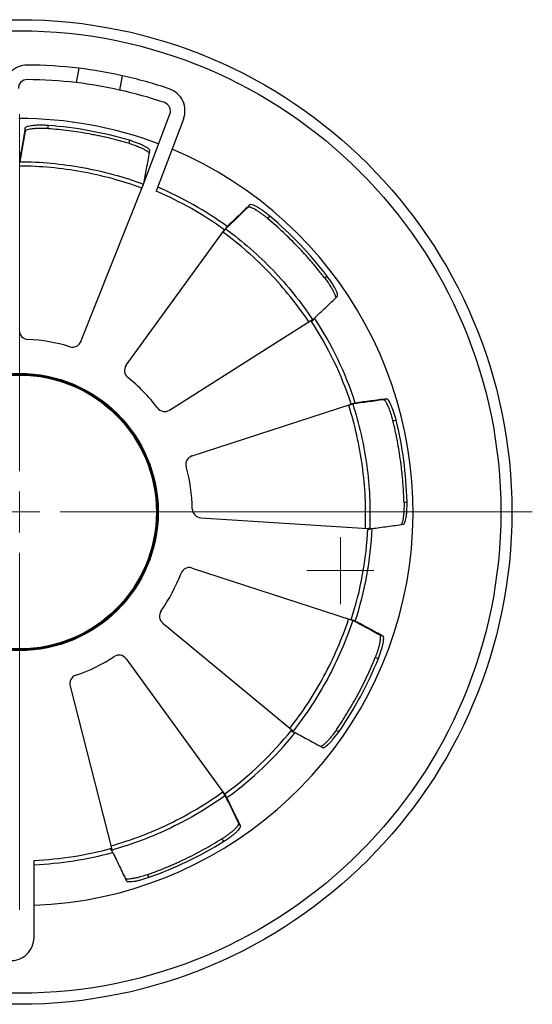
# Model space of a CAD drawing. Header units: millimetres. Extents: x 58 to 97, y 55 to 167.
# Tile 4 of 4: x 71 to 83, y 142 to 166. Entities that reach past the tile are written whole.
import ezdxf

# ---------------------------------------------------------------- set-up
doc = ezdxf.new("R2010")
doc.units = ezdxf.units.MM

# ---------------------------------------------------------------- blocks, each defined once
blk = doc.blocks.new('SW_CENTERMARKSYMBOL_0')
at = {"color": 0, "linetype": 'Continuous', "lineweight": 18}
for p, q in [((0, 0), (0.5, 0)), ((1, 0), (12.596, 0))]:
    blk.add_line(p, q, dxfattribs=at)
blk = doc.blocks.new('SW_CENTERMARKSYMBOL_1')
at = {"color": 0, "linetype": 'Continuous', "lineweight": 18}
for p, q in [((0, 0.5), (0, 0.824)), ((0, 0), (0, 0.5)), ((-0.5, 0), (-0.824, 0)), ((0, 0), (-0.5, 0)), ((0, 0), (0, -0.5)), ((0, 0), (0.5, 0)), ((0.5, 0), (0.824, 0)), ((0, -0.5), (0, -0.824))]:
    blk.add_line(p, q, dxfattribs=at)
blk = doc.blocks.new('SW_CENTERMARKSYMBOL_2')
at = {"color": 0, "linetype": 'Continuous', "lineweight": 18}
for p, q in [((0, 1), (0, 9.774)), ((0, 0), (0, 0.5)), ((-1, 0), (-9.774, 0)), ((0, 0), (-0.5, 0)), ((0, 0), (0, -0.5)), ((0, 0), (0.5, 0)), ((1, 0), (9.774, 0)), ((0, -1), (0, -9.774))]:
    blk.add_line(p, q, dxfattribs=at)

msp = doc.modelspace()

# ---------------------------------------------------------------- linework, layer by layer
at = {"color": 7, "linetype": 'Continuous', "lineweight": 25}
for p, q in [((72.226, 164.845), (72.162, 164.492)), ((73.291, 164.663), (73.227, 164.311)), ((73.796, 161.957), (74.463, 163.72)), ((74.797, 163.594), (74.128, 161.823)), ((70.91, 163.3), (70.91, 163.379)), ((71.47, 163.361), (71.47, 163.44)), ((73.469, 162.996), (73.469, 163.075)), ((72.278, 158.135), (73.795, 161.957)), ((73.802, 161.975), (73.803, 161.974)), ((76.383, 161.43), (76.43, 161.493)), ((76.872, 161.15), (76.918, 161.213)), ((75.86, 160.947), (75.767, 160.819)), ((75.859, 160.947), (75.858, 160.948)), ((75.86, 160.947), (75.859, 160.947)), ((73.387, 157.547), (75.804, 160.874)), ((78.274, 159.68), (78.32, 159.744)), ((74.454, 156.447), (77.928, 158.648)), ((75.006, 155.32), (78.916, 156.59)), ((79.004, 156.617), (78.854, 156.568)), ((79.004, 156.617), (79.004, 156.619)), ((79.004, 156.617), (79.004, 156.617)), ((79.712, 156.7), (79.786, 156.724)), ((79.942, 156.186), (80.017, 156.21)), ((80.213, 154.173), (80.288, 154.197)), ((75.221, 153.802), (79.326, 153.541)), ((75.006, 152.566), (78.916, 151.296)), ((74.288, 151.212), (77.455, 148.588)), ((79.003, 151.265), (78.852, 151.314)), ((79.003, 151.265), (79.003, 151.266)), ((79.624, 150.917), (79.699, 150.892)), ((73.387, 150.339), (75.804, 147.012)), ((79.508, 150.365), (79.583, 150.341)), ((72.011, 149.665), (73.031, 145.68)), ((78.544, 148.578), (78.619, 148.553)), ((75.856, 146.936), (75.763, 147.065)), ((75.856, 146.936), (75.857, 146.937)), ((75.857, 146.937), (75.858, 146.938)), ((76.154, 146.289), (76.2, 146.226)), ((75.736, 145.911), (75.783, 145.847)), ((71.126, 143.491), (71.126, 145.384)), ((73.905, 145.032), (73.952, 144.968))]:
    msp.add_line(p, q, dxfattribs=at)
at = {"color": 7, "linetype": 'Continuous', "lineweight": 25, "flags": 128}
for points in [[(73.796, 161.957), (73.796, 161.957), (73.796, 161.957), (73.796, 161.957), (73.796, 161.957), (73.796, 161.957), (73.795, 161.957), (73.795, 161.957), (73.795, 161.957)], [(73.812, 161.999), (73.806, 161.986), (73.802, 161.975)], [(73.832, 162.057), (73.832, 162.057), (73.832, 162.057), (73.833, 162.057), (73.833, 162.057), (73.833, 162.057), (73.834, 162.057), (73.834, 162.057), (73.834, 162.056)], [(75.858, 160.948), (75.853, 160.942), (75.848, 160.934), (75.842, 160.926), (75.835, 160.916), (75.828, 160.906), (75.82, 160.896), (75.812, 160.885), (75.804, 160.874)], [(77.966, 158.672), (77.954, 158.664), (77.943, 158.658)], [(79.004, 156.619), (78.996, 156.616), (78.987, 156.613), (78.977, 156.61), (78.966, 156.607), (78.954, 156.603), (78.942, 156.599), (78.929, 156.595), (78.916, 156.59)], [(79.371, 153.538), (79.357, 153.539), (79.344, 153.54)], [(79.004, 151.267), (78.996, 151.27), (78.987, 151.273), (78.977, 151.276), (78.966, 151.279), (78.954, 151.283), (78.942, 151.287), (78.929, 151.291), (78.916, 151.296)], [(79.003, 151.266), (79.003, 151.266), (79.003, 151.266), (79.003, 151.266), (79.003, 151.267), (79.003, 151.267), (79.003, 151.267), (79.004, 151.267), (79.004, 151.267)], [(77.49, 148.559), (77.479, 148.568), (77.47, 148.576)], [(75.858, 146.938), (75.853, 146.944), (75.848, 146.952), (75.842, 146.96), (75.835, 146.97), (75.828, 146.98), (75.82, 146.99), (75.812, 147.001), (75.804, 147.012)], [(73.042, 145.637), (73.038, 145.65), (73.035, 145.662)]]:
    msp.add_lwpolyline(points, dxfattribs=at)
at = {"color": 7, "linetype": 'Continuous', "lineweight": 25}
for radius in [12.096, 11.824, 3.407, 3.386, 3.364]:
    msp.add_circle((70.768, 153.943), radius, dxfattribs=at)
for centre, radius, start, end in [((70.956, 164.35), 0.573, 89.7539, 180.9432), ((70.911, 153.944), 10.98, 83.1195, 89.7539), ((70.911, 153.944), 10.98, 77.4813, 83.1195), ((70.956, 164.35), 0.216, 89.7539, 180.9432), ((70.911, 153.944), 10.623, 83.2364, 89.7539), ((70.911, 153.944), 10.98, 71.2234, 77.4813), ((70.911, 153.944), 10.623, 77.4083, 83.2364), ((70.911, 153.944), 10.623, 71.2234, 77.4083), ((74.261, 163.797), 0.573, 339.301, 71.2234), ((74.261, 163.797), 0.216, 339.301, 71.2234), ((70.768, 153.943), 9.668, 69.301, 90.0985), ((70.768, 153.943), 9.523, 73.5282, 85.7728), ((70.768, 153.943), 9.668, 272.119, 67.182), ((70.768, 153.943), 8.673, 53.9826, 66.9388), ((70.768, 153.943), 8.567, 54, 66.9094), ((70.768, 153.943), 9.523, 37.5282, 49.7728), ((70.768, 153.943), 8.673, 17.9826, 33.3184), ((70.768, 153.943), 8.567, 18, 33.3111), ((70.984, 158.398), 0.216, 180, 267.2243), ((70.768, 153.943), 4.244, 73.0571, 87.2243), ((72.071, 158.217), 0.224, 253.0571, 338.3578), ((73.562, 157.42), 0.216, 144, 231.2243), ((70.768, 153.943), 4.244, 37.0571, 51.2243), ((74.334, 156.635), 0.224, 217.0571, 302.3578), ((70.768, 153.943), 9.523, 1.5282, 13.7728), ((75.072, 155.114), 0.216, 108, 195.2243), ((70.768, 153.943), 4.244, 1.0571, 15.2243), ((75.236, 154.025), 0.224, 181.0571, 266.3578), ((70.768, 153.943), 8.567, 342, 357.3111), ((70.768, 153.943), 8.673, 341.9826, 357.3184), ((70.768, 153.943), 4.244, 325.0571, 339.2243), ((74.939, 152.361), 0.216, 72, 159.2243), ((74.431, 151.384), 0.224, 145.0571, 230.3578), ((70.768, 153.943), 4.244, 289.0571, 303.2243), ((73.212, 150.212), 0.216, 36, 123.2243), ((70.768, 153.943), 9.523, 325.5282, 337.7728), ((72.227, 149.72), 0.224, 109.0571, 194.3578), ((70.768, 153.943), 8.567, 306, 321.3111), ((70.768, 153.943), 8.673, 305.9826, 321.3184), ((70.768, 153.943), 8.567, 272.3916, 285.3111), ((70.768, 153.943), 9.523, 289.5282, 301.7728), ((70.768, 153.943), 8.673, 272.3622, 285.3184), ((70.552, 143.491), 0.573, 268.0776, 0)]:
    msp.add_arc(centre, radius, start, end, dxfattribs=at)
for points, knots in [([(70.91, 163.379), (70.899, 163.314), (70.887, 163.25), (70.875, 163.185), (70.863, 163.12), (70.851, 163.055), (70.839, 162.991), (70.817, 162.866), (70.794, 162.741), (70.771, 162.616)], [0, 0, 0, 0, 0.00622002, 0.00622002, 0.00622002, 0.01244004, 0.01244004, 0.01244004, 0.0244187, 0.0244187, 0.0244187, 0.0244187]), ([(71.47, 163.44), (71.434, 163.442), (71.399, 163.444), (71.328, 163.446), (71.294, 163.447), (71.227, 163.446), (71.195, 163.445), (71.135, 163.441), (71.106, 163.438), (71.055, 163.432), (71.032, 163.429), (70.991, 163.42), (70.973, 163.416), (70.929, 163.401), (70.912, 163.39), (70.91, 163.379)], [0, 0, 0, 0, 0.125, 0.125, 0.25, 0.25, 0.375, 0.375, 0.5, 0.5, 0.625, 0.625, 0.75, 0.75, 1, 1, 1, 1]), ([(71.47, 163.361), (71.459, 163.362), (71.437, 163.363), (71.404, 163.365), (71.372, 163.366), (71.339, 163.367), (71.307, 163.368), (71.276, 163.368), (71.245, 163.367), (71.215, 163.366), (71.186, 163.365), (71.157, 163.363), (71.13, 163.361), (71.104, 163.359), (71.068, 163.355), (71.013, 163.347), (70.957, 163.334), (70.925, 163.319), (70.913, 163.308), (70.911, 163.302), (70.91, 163.3)], [0, 0, 0, 0, 0.038446, 0.076878, 0.115318, 0.153782, 0.192279, 0.230811, 0.269381, 0.307984, 0.34662, 0.385286, 0.423982, 0.462714, 0.50149, 0.596405, 0.750974, 0.875302, 0.958436, 1, 1, 1, 1]), ([(73.469, 162.996), (73.428, 163.008), (73.346, 163.032), (73.224, 163.065), (73.101, 163.097), (72.977, 163.127), (72.853, 163.156), (72.729, 163.183), (72.604, 163.208), (72.438, 163.24), (72.229, 163.275), (71.977, 163.311), (71.724, 163.34), (71.555, 163.354), (71.47, 163.361)], [0, 0, 0, 0, 0.062537, 0.125041, 0.187524, 0.249996, 0.312469, 0.374954, 0.437463, 0.500006, 0.625044, 0.749996, 0.874952, 1, 1, 1, 1]), ([(73.971, 162.82), (73.972, 162.826), (73.97, 162.833), (73.958, 162.848), (73.949, 162.857), (73.925, 162.877), (73.911, 162.887), (73.875, 162.909), (73.855, 162.921), (73.809, 162.945), (73.783, 162.957), (73.728, 162.982), (73.699, 162.994), (73.606, 163.031), (73.538, 163.054), (73.469, 163.075)], [0, 0, 0, 0, 0.125, 0.125, 0.25, 0.25, 0.375, 0.375, 0.5, 0.5, 0.625, 0.625, 0.75, 0.75, 1, 1, 1, 1]), ([(73.469, 162.996), (73.513, 162.982), (73.582, 162.961), (73.662, 162.93), (73.714, 162.909), (73.756, 162.89), (73.796, 162.872), (73.846, 162.847), (73.897, 162.818), (73.937, 162.789), (73.956, 162.772), (73.96, 162.766), (73.961, 162.765)], [0, 0, 0, 0, 0.187908, 0.291935, 0.365104, 0.438252, 0.511318, 0.58427, 0.737448, 0.875675, 0.98676, 1, 1, 1, 1]), ([(73.832, 162.057), (73.843, 162.117), (73.854, 162.177), (73.865, 162.237), (73.876, 162.302), (73.888, 162.367), (73.9, 162.432), (73.924, 162.561), (73.947, 162.691), (73.971, 162.82)], [0.00046139, 0.00046139, 0.00046139, 0.00046139, 0.00622002, 0.00622002, 0.00622002, 0.01244004, 0.01244004, 0.01244004, 0.02488009, 0.02488009, 0.02488009, 0.02488009]), ([(73.772, 161.9), (73.292, 162.077), (72.798, 162.211), (72.043, 162.348), (71.79, 162.382), (71.282, 162.429), (71.027, 162.442), (70.771, 162.443)], [0, 0, 0, 0, 0.5, 0.5, 0.75, 0.75, 1, 1, 1, 1]), ([(70.773, 162.55), (71.032, 162.549), (71.291, 162.536), (71.805, 162.488), (72.061, 162.453), (72.825, 162.315), (73.326, 162.178), (73.812, 161.999)], [0, 0, 0, 0, 0.25, 0.25, 0.5, 0.5, 1, 1, 1, 1]), ([(76.43, 161.493), (76.382, 161.448), (76.334, 161.403), (76.287, 161.357), (76.239, 161.312), (76.192, 161.266), (76.144, 161.221), (76.052, 161.134), (75.961, 161.046), (75.869, 160.958)], [0, 0, 0, 0, 0.00622002, 0.00622002, 0.00622002, 0.01244004, 0.01244004, 0.01244004, 0.0244187, 0.0244187, 0.0244187, 0.0244187]), ([(76.872, 161.15), (76.864, 161.157), (76.847, 161.171), (76.821, 161.192), (76.795, 161.212), (76.77, 161.232), (76.744, 161.251), (76.718, 161.27), (76.693, 161.287), (76.668, 161.304), (76.644, 161.32), (76.62, 161.336), (76.597, 161.35), (76.575, 161.363), (76.543, 161.381), (76.494, 161.407), (76.441, 161.429), (76.406, 161.436), (76.39, 161.434), (76.385, 161.431), (76.383, 161.43)], [0, 0, 0, 0, 0.038446, 0.076878, 0.115318, 0.153782, 0.192279, 0.230811, 0.269381, 0.307984, 0.34662, 0.385286, 0.423982, 0.462714, 0.50149, 0.596405, 0.750974, 0.875302, 0.958436, 1, 1, 1, 1]), ([(76.918, 161.213), (76.891, 161.237), (76.863, 161.259), (76.807, 161.302), (76.779, 161.323), (76.725, 161.361), (76.699, 161.379), (76.648, 161.412), (76.623, 161.426), (76.578, 161.451), (76.557, 161.462), (76.519, 161.48), (76.502, 161.486), (76.458, 161.5), (76.438, 161.501), (76.43, 161.493)], [0, 0, 0, 0, 0.125, 0.125, 0.25, 0.25, 0.375, 0.375, 0.5, 0.5, 0.625, 0.625, 0.75, 0.75, 1, 1, 1, 1]), ([(78.274, 159.68), (78.248, 159.713), (78.196, 159.781), (78.117, 159.88), (78.036, 159.978), (77.954, 160.075), (77.87, 160.171), (77.786, 160.266), (77.7, 160.36), (77.583, 160.483), (77.435, 160.635), (77.252, 160.812), (77.065, 160.984), (76.936, 161.094), (76.872, 161.15)], [0, 0, 0, 0, 0.062537, 0.125041, 0.187524, 0.249996, 0.312469, 0.374954, 0.437463, 0.500006, 0.625044, 0.749996, 0.874952, 1, 1, 1, 1]), ([(75.767, 160.819), (75.782, 160.839), (75.797, 160.859), (75.82, 160.89), (75.829, 160.901), (75.832, 160.903)], [0, 0, 0, 0, 0.5, 0.5, 1, 1, 1, 1]), ([(75.832, 160.903), (76.04, 160.75), (76.242, 160.588), (76.63, 160.247), (76.817, 160.068), (77.353, 159.507), (77.678, 159.102), (77.966, 158.672)], [0, 0, 0, 0, 0.25, 0.25, 0.5, 0.5, 1, 1, 1, 1]), ([(77.876, 158.615), (77.591, 159.04), (77.27, 159.439), (76.74, 159.993), (76.555, 160.17), (76.172, 160.507), (75.973, 160.667), (75.767, 160.819)], [0, 0, 0, 0, 0.5, 0.5, 0.75, 0.75, 1, 1, 1, 1]), ([(78.274, 159.68), (78.302, 159.643), (78.345, 159.585), (78.392, 159.513), (78.421, 159.466), (78.445, 159.425), (78.466, 159.387), (78.492, 159.337), (78.516, 159.284), (78.532, 159.237), (78.537, 159.212), (78.537, 159.205), (78.537, 159.204)], [0, 0, 0, 0, 0.187907, 0.291935, 0.365104, 0.438252, 0.511318, 0.58427, 0.737448, 0.875675, 0.98676, 1, 1, 1, 1]), ([(78.577, 159.242), (78.581, 159.246), (78.583, 159.253), (78.583, 159.272), (78.581, 159.285), (78.574, 159.315), (78.568, 159.332), (78.552, 159.371), (78.542, 159.392), (78.519, 159.439), (78.506, 159.463), (78.476, 159.516), (78.459, 159.543), (78.406, 159.627), (78.365, 159.686), (78.32, 159.744)], [0, 0, 0, 0, 0.125, 0.125, 0.25, 0.25, 0.375, 0.375, 0.5, 0.5, 0.625, 0.625, 0.75, 0.75, 1, 1, 1, 1]), ([(78.016, 158.707), (78.06, 158.749), (78.105, 158.791), (78.149, 158.834), (78.196, 158.879), (78.244, 158.924), (78.292, 158.97), (78.387, 159.061), (78.482, 159.152), (78.577, 159.242)], [0.00046139, 0.00046139, 0.00046139, 0.00046139, 0.00622002, 0.00622002, 0.00622002, 0.01244004, 0.01244004, 0.01244004, 0.02488009, 0.02488009, 0.02488009, 0.02488009]), ([(77.959, 158.633), (77.973, 158.652), (77.986, 158.669), (78.006, 158.696), (78.014, 158.705), (78.016, 158.707)], [0, 0, 0, 0, 0.5, 0.5, 1, 1, 1, 1]), ([(78.854, 156.568), (78.878, 156.576), (78.902, 156.583), (78.939, 156.594), (78.952, 156.597), (78.956, 156.598)], [0, 0, 0, 0, 0.5, 0.5, 1, 1, 1, 1]), ([(79.264, 153.545), (79.284, 154.056), (79.259, 154.568), (79.156, 155.328), (79.11, 155.579), (78.998, 156.077), (78.931, 156.324), (78.854, 156.568)], [0, 0, 0, 0, 0.5, 0.5, 0.75, 0.75, 1, 1, 1, 1]), ([(78.956, 156.598), (79.034, 156.351), (79.102, 156.101), (79.216, 155.598), (79.262, 155.343), (79.366, 154.574), (79.391, 154.056), (79.371, 153.538)], [0, 0, 0, 0, 0.25, 0.25, 0.5, 0.5, 1, 1, 1, 1]), ([(79.786, 156.724), (79.721, 156.715), (79.656, 156.706), (79.591, 156.698), (79.526, 156.689), (79.461, 156.68), (79.395, 156.671), (79.27, 156.654), (79.144, 156.638), (79.018, 156.621)], [0, 0, 0, 0, 0.00622002, 0.00622002, 0.00622002, 0.01244004, 0.01244004, 0.01244004, 0.0244187, 0.0244187, 0.0244187, 0.0244187]), ([(79.942, 156.186), (79.94, 156.196), (79.934, 156.218), (79.926, 156.25), (79.917, 156.281), (79.908, 156.313), (79.898, 156.343), (79.889, 156.373), (79.879, 156.402), (79.869, 156.43), (79.858, 156.458), (79.848, 156.484), (79.838, 156.509), (79.827, 156.533), (79.812, 156.567), (79.788, 156.617), (79.758, 156.665), (79.733, 156.692), (79.719, 156.7), (79.714, 156.7), (79.712, 156.7)], [0, 0, 0, 0, 0.038446, 0.076878, 0.115318, 0.153782, 0.192279, 0.230811, 0.269381, 0.307984, 0.34662, 0.385286, 0.423982, 0.462714, 0.50149, 0.596405, 0.750974, 0.875302, 0.958436, 1, 1, 1, 1]), ([(80.017, 156.21), (80.009, 156.245), (79.999, 156.28), (79.98, 156.347), (79.969, 156.38), (79.948, 156.444), (79.937, 156.473), (79.915, 156.529), (79.904, 156.556), (79.882, 156.603), (79.871, 156.624), (79.851, 156.66), (79.841, 156.676), (79.814, 156.713), (79.798, 156.725), (79.786, 156.724)], [0, 0, 0, 0, 0.125, 0.125, 0.25, 0.25, 0.375, 0.375, 0.5, 0.5, 0.625, 0.625, 0.75, 0.75, 1, 1, 1, 1]), ([(80.213, 154.173), (80.211, 154.215), (80.209, 154.3), (80.203, 154.427), (80.195, 154.554), (80.186, 154.681), (80.175, 154.807), (80.162, 154.934), (80.148, 155.06), (80.126, 155.228), (80.095, 155.438), (80.051, 155.689), (80.001, 155.938), (79.962, 156.103), (79.942, 156.186)], [0, 0, 0, 0, 0.062537, 0.125041, 0.187524, 0.249996, 0.312469, 0.374954, 0.437463, 0.500006, 0.625044, 0.749996, 0.874952, 1, 1, 1, 1]), ([(80.213, 154.173), (80.213, 154.126), (80.214, 154.054), (80.21, 153.969), (80.206, 153.913), (80.201, 153.866), (80.196, 153.822), (80.188, 153.768), (80.176, 153.71), (80.161, 153.663), (80.151, 153.64), (80.146, 153.634), (80.145, 153.633)], [0, 0, 0, 0, 0.187908, 0.291935, 0.365104, 0.438252, 0.511318, 0.58427, 0.737449, 0.875675, 0.98676, 1, 1, 1, 1]), ([(80.201, 153.64), (80.206, 153.641), (80.212, 153.646), (80.224, 153.661), (80.229, 153.672), (80.24, 153.701), (80.246, 153.718), (80.256, 153.759), (80.261, 153.782), (80.269, 153.833), (80.273, 153.861), (80.28, 153.921), (80.282, 153.953), (80.288, 154.052), (80.29, 154.124), (80.288, 154.197)], [0, 0, 0, 0, 0.125, 0.125, 0.25, 0.25, 0.375, 0.375, 0.5, 0.5, 0.625, 0.625, 0.75, 0.75, 1, 1, 1, 1]), ([(79.432, 153.537), (79.493, 153.545), (79.553, 153.553), (79.614, 153.562), (79.679, 153.57), (79.744, 153.579), (79.809, 153.588), (79.94, 153.605), (80.07, 153.623), (80.201, 153.64)], [0.00046139, 0.00046139, 0.00046139, 0.00046139, 0.00622002, 0.00622002, 0.00622002, 0.01244004, 0.01244004, 0.01244004, 0.02488009, 0.02488009, 0.02488009, 0.02488009]), ([(79.343, 153.511), (79.365, 153.518), (79.385, 153.524), (79.417, 153.534), (79.429, 153.537), (79.432, 153.537)], [0, 0, 0, 0, 0.5, 0.5, 1, 1, 1, 1]), ([(77.408, 148.627), (77.724, 149.029), (78.005, 149.458), (78.368, 150.134), (78.479, 150.364), (78.681, 150.832), (78.772, 151.071), (78.852, 151.314)], [0, 0, 0, 0, 0.5, 0.5, 0.75, 0.75, 1, 1, 1, 1]), ([(78.953, 151.279), (78.871, 151.033), (78.779, 150.791), (78.575, 150.316), (78.463, 150.084), (78.095, 149.4), (77.81, 148.966), (77.49, 148.559)], [0, 0, 0, 0, 0.25, 0.25, 0.5, 0.5, 1, 1, 1, 1]), ([(78.852, 151.314), (78.877, 151.306), (78.9, 151.298), (78.937, 151.285), (78.949, 151.281), (78.953, 151.279)], [0, 0, 0, 0, 0.5, 0.5, 1, 1, 1, 1]), ([(79.699, 150.892), (79.641, 150.923), (79.583, 150.955), (79.525, 150.986), (79.467, 151.017), (79.409, 151.048), (79.351, 151.08), (79.24, 151.14), (79.128, 151.2), (79.017, 151.26)], [0, 0, 0, 0, 0.00622002, 0.00622002, 0.00622002, 0.01244004, 0.01244004, 0.01244004, 0.0244187, 0.0244187, 0.0244187, 0.0244187]), ([(79.509, 150.365), (79.513, 150.375), (79.521, 150.396), (79.533, 150.427), (79.544, 150.457), (79.555, 150.488), (79.565, 150.518), (79.575, 150.548), (79.584, 150.578), (79.593, 150.607), (79.601, 150.635), (79.608, 150.662), (79.614, 150.688), (79.62, 150.714), (79.627, 150.75), (79.637, 150.805), (79.641, 150.861), (79.637, 150.897), (79.63, 150.912), (79.625, 150.915), (79.624, 150.916)], [0, 0, 0, 0, 0.038446, 0.076878, 0.115318, 0.153782, 0.192279, 0.230811, 0.269381, 0.307984, 0.34662, 0.385286, 0.423982, 0.462714, 0.50149, 0.596405, 0.750974, 0.875302, 0.958436, 1, 1, 1, 1]), ([(79.583, 150.341), (79.597, 150.374), (79.61, 150.408), (79.634, 150.474), (79.645, 150.507), (79.664, 150.57), (79.673, 150.601), (79.688, 150.659), (79.695, 150.687), (79.705, 150.738), (79.708, 150.761), (79.713, 150.803), (79.714, 150.821), (79.714, 150.867), (79.709, 150.887), (79.699, 150.892)], [0, 0, 0, 0, 0.125, 0.125, 0.25, 0.25, 0.375, 0.375, 0.5, 0.5, 0.625, 0.625, 0.75, 0.75, 1, 1, 1, 1]), ([(78.544, 148.578), (78.568, 148.613), (78.616, 148.683), (78.685, 148.789), (78.754, 148.896), (78.821, 149.004), (78.886, 149.113), (78.95, 149.223), (79.013, 149.334), (79.095, 149.483), (79.193, 149.671), (79.304, 149.899), (79.41, 150.13), (79.476, 150.287), (79.508, 150.365)], [0, 0, 0, 0, 0.062537, 0.125041, 0.187524, 0.249996, 0.312469, 0.374954, 0.437463, 0.500006, 0.625044, 0.749996, 0.874952, 1, 1, 1, 1]), ([(77.452, 148.553), (77.473, 148.546), (77.493, 148.539), (77.525, 148.528), (77.536, 148.524), (77.539, 148.522)], [0, 0, 0, 0, 0.5, 0.5, 1, 1, 1, 1]), ([(78.544, 148.578), (78.517, 148.54), (78.475, 148.481), (78.422, 148.414), (78.386, 148.371), (78.355, 148.336), (78.325, 148.304), (78.286, 148.265), (78.242, 148.225), (78.203, 148.196), (78.181, 148.183), (78.173, 148.181), (78.172, 148.181)], [0, 0, 0, 0, 0.187908, 0.291935, 0.365104, 0.438253, 0.511318, 0.58427, 0.737448, 0.875676, 0.98676, 1, 1, 1, 1]), ([(78.221, 148.154), (78.227, 148.151), (78.234, 148.152), (78.252, 148.157), (78.263, 148.163), (78.289, 148.18), (78.304, 148.191), (78.336, 148.218), (78.353, 148.234), (78.39, 148.27), (78.41, 148.29), (78.45, 148.335), (78.471, 148.359), (78.534, 148.436), (78.578, 148.493), (78.619, 148.553)], [0, 0, 0, 0, 0.125, 0.125, 0.25, 0.25, 0.375, 0.375, 0.5, 0.5, 0.625, 0.625, 0.75, 0.75, 1, 1, 1, 1]), ([(77.539, 148.522), (77.593, 148.493), (77.647, 148.464), (77.7, 148.435), (77.758, 148.404), (77.816, 148.373), (77.874, 148.342), (77.99, 148.279), (78.106, 148.217), (78.221, 148.154)], [0.00046139, 0.00046139, 0.00046139, 0.00046139, 0.00622002, 0.00622002, 0.00622002, 0.01244004, 0.01244004, 0.01244004, 0.02488009, 0.02488009, 0.02488009, 0.02488009]), ([(73.015, 145.74), (73.507, 145.879), (73.986, 146.061), (74.677, 146.394), (74.902, 146.515), (75.341, 146.776), (75.555, 146.916), (75.763, 147.065)], [0, 0, 0, 0, 0.5, 0.5, 0.75, 0.75, 1, 1, 1, 1]), ([(75.824, 146.977), (75.613, 146.826), (75.397, 146.684), (74.952, 146.42), (74.725, 146.298), (74.025, 145.961), (73.54, 145.777), (73.042, 145.637)], [0, 0, 0, 0, 0.25, 0.25, 0.5, 0.5, 1, 1, 1, 1]), ([(75.763, 147.065), (75.778, 147.044), (75.793, 147.024), (75.815, 146.992), (75.822, 146.981), (75.824, 146.977)], [0, 0, 0, 0, 0.5, 0.5, 1, 1, 1, 1]), ([(76.2, 146.226), (76.172, 146.285), (76.143, 146.344), (76.115, 146.404), (76.086, 146.463), (76.058, 146.522), (76.029, 146.582), (75.974, 146.696), (75.919, 146.81), (75.864, 146.925)], [0, 0, 0, 0, 0.00622002, 0.00622002, 0.00622002, 0.01244004, 0.01244004, 0.01244004, 0.0244187, 0.0244187, 0.0244187, 0.0244187]), ([(75.736, 145.911), (75.746, 145.917), (75.764, 145.929), (75.792, 145.947), (75.819, 145.965), (75.846, 145.983), (75.872, 146.002), (75.898, 146.02), (75.922, 146.039), (75.946, 146.057), (75.969, 146.075), (75.991, 146.093), (76.012, 146.111), (76.031, 146.128), (76.059, 146.153), (76.098, 146.192), (76.135, 146.235), (76.153, 146.266), (76.156, 146.282), (76.154, 146.288), (76.154, 146.289)], [0, 0, 0, 0, 0.038446, 0.076878, 0.115318, 0.153782, 0.192279, 0.230811, 0.269381, 0.307984, 0.34662, 0.385286, 0.423982, 0.462714, 0.50149, 0.596405, 0.750974, 0.875302, 0.958436, 1, 1, 1, 1]), ([(75.783, 145.847), (75.813, 145.867), (75.843, 145.886), (75.901, 145.925), (75.93, 145.946), (75.983, 145.986), (76.008, 146.005), (76.055, 146.044), (76.076, 146.062), (76.114, 146.098), (76.131, 146.114), (76.159, 146.145), (76.171, 146.159), (76.198, 146.197), (76.205, 146.215), (76.2, 146.226)], [0, 0, 0, 0, 0.125, 0.125, 0.25, 0.25, 0.375, 0.375, 0.5, 0.5, 0.625, 0.625, 0.75, 0.75, 1, 1, 1, 1]), ([(73.905, 145.032), (73.945, 145.046), (74.025, 145.075), (74.144, 145.12), (74.262, 145.166), (74.38, 145.214), (74.497, 145.264), (74.614, 145.315), (74.729, 145.368), (74.883, 145.44), (75.073, 145.535), (75.297, 145.654), (75.519, 145.779), (75.664, 145.867), (75.736, 145.911)], [0, 0, 0, 0, 0.062537, 0.125041, 0.187524, 0.249996, 0.312469, 0.374954, 0.437463, 0.500006, 0.625044, 0.749996, 0.874952, 1, 1, 1, 1]), ([(73.007, 145.655), (73.021, 145.636), (73.033, 145.618), (73.052, 145.591), (73.058, 145.581), (73.06, 145.578)], [0, 0, 0, 0, 0.5, 0.5, 1, 1, 1, 1]), ([(73.06, 145.578), (73.086, 145.523), (73.113, 145.468), (73.139, 145.413), (73.168, 145.353), (73.196, 145.294), (73.225, 145.235), (73.282, 145.116), (73.338, 144.997), (73.395, 144.879)], [0.00046139, 0.00046139, 0.00046139, 0.00046139, 0.00622002, 0.00622002, 0.00622002, 0.01244004, 0.01244004, 0.01244004, 0.02488009, 0.02488009, 0.02488009, 0.02488009]), ([(73.905, 145.032), (73.861, 145.017), (73.793, 144.994), (73.71, 144.972), (73.656, 144.958), (73.61, 144.948), (73.567, 144.94), (73.512, 144.931), (73.454, 144.924), (73.405, 144.924), (73.379, 144.926), (73.372, 144.929), (73.371, 144.929)], [0, 0, 0, 0, 0.187908, 0.291935, 0.365104, 0.438253, 0.511318, 0.58427, 0.737449, 0.875675, 0.98676, 1, 1, 1, 1]), ([(73.395, 144.879), (73.398, 144.874), (73.404, 144.87), (73.422, 144.864), (73.435, 144.862), (73.465, 144.86), (73.484, 144.86), (73.525, 144.863), (73.549, 144.866), (73.6, 144.873), (73.628, 144.878), (73.687, 144.891), (73.718, 144.898), (73.814, 144.923), (73.883, 144.944), (73.952, 144.968)], [0, 0, 0, 0, 0.125, 0.125, 0.25, 0.25, 0.375, 0.375, 0.5, 0.5, 0.625, 0.625, 0.75, 0.75, 1, 1, 1, 1])]:
    msp.add_open_spline(points, degree=3, knots=knots, dxfattribs=at)
for points in [[(70.91, 163.3), (70.865, 163.05), (70.819, 162.8), (70.773, 162.55)], [(73.795, 161.957), (73.797, 161.963), (73.8, 161.969), (73.802, 161.975)], [(76.383, 161.43), (76.2, 161.254), (76.016, 161.079), (75.832, 160.903)], [(75.869, 160.958), (75.867, 160.957), (75.864, 160.953), (75.859, 160.947)], [(77.928, 158.648), (77.933, 158.651), (77.938, 158.654), (77.943, 158.658)], [(77.943, 158.658), (77.949, 158.65), (77.954, 158.642), (77.959, 158.633)], [(79.712, 156.7), (79.46, 156.666), (79.208, 156.632), (78.956, 156.598)], [(79.018, 156.621), (79.016, 156.62), (79.011, 156.619), (79.004, 156.617)], [(79.326, 153.541), (79.332, 153.541), (79.338, 153.54), (79.344, 153.54)], [(79.344, 153.54), (79.344, 153.53), (79.344, 153.521), (79.343, 153.511)], [(79.624, 150.916), (79.4, 151.037), (79.177, 151.158), (78.953, 151.279)], [(79.017, 151.26), (79.015, 151.261), (79.01, 151.263), (79.003, 151.266)], [(77.47, 148.576), (77.464, 148.569), (77.458, 148.561), (77.452, 148.553)], [(77.455, 148.588), (77.46, 148.584), (77.465, 148.58), (77.47, 148.576)], [(76.154, 146.289), (76.044, 146.518), (75.934, 146.747), (75.824, 146.977)], [(75.864, 146.925), (75.863, 146.927), (75.861, 146.931), (75.857, 146.937)], [(73.035, 145.662), (73.026, 145.66), (73.017, 145.657), (73.007, 145.655)], [(73.031, 145.68), (73.032, 145.674), (73.034, 145.668), (73.035, 145.662)]]:
    msp.add_open_spline(points, degree=3, dxfattribs=at)

# ---------------------------------------------------------------- block references
at = {"color": 7, "linetype": 'Continuous', "lineweight": 18}
for name, p in [('SW_CENTERMARKSYMBOL_0', (70.768, 153.943)), ('SW_CENTERMARKSYMBOL_2', (70.77, 153.943)), ('SW_CENTERMARKSYMBOL_1', (78.65, 152.504))]:
    msp.add_blockref(name, p, dxfattribs=at)

doc.saveas('drawing.dxf')
